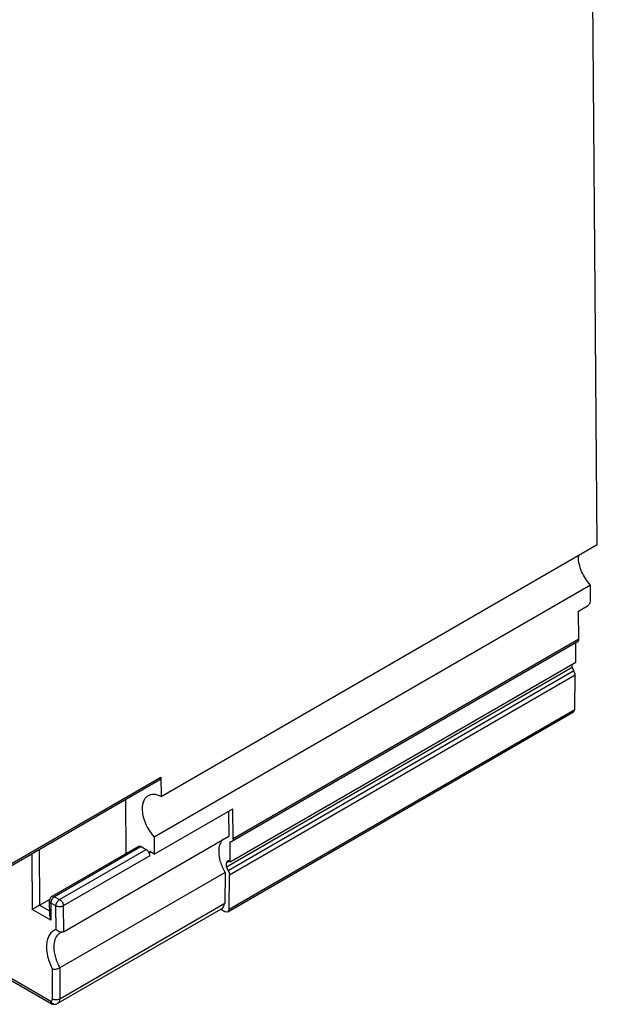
# Model space of a CAD drawing. Header units: millimetres. Extents: x 24 to 184, y 39 to 251.
# Tile 3 of 8: x 128 to 184, y 39 to 134. Entities that reach past the tile are written whole.
import ezdxf

# ---------------------------------------------------------------- set-up
doc = ezdxf.new("R2010")
doc.units = ezdxf.units.MM
doc.header["$LTSCALE"] = 18.84591
doc.layers.get('0').update_dxf_attribs({"linetype": 'CONTINUOUS'})

msp = doc.modelspace()

# ---------------------------------------------------------------- linework, layer by layer
at = {"color": 7, "linetype": 'Continuous'}
for p, q in [((183.883, 83.533), (183.058, 180.513)), ((141.853, 59.267), (183.883, 83.533)), ((183.213, 79.627), (141.183, 55.361)), ((183.226, 78.118), (183.213, 79.627)), ((182.076, 77.118), (182.946, 77.62)), ((182.099, 74.428), (182.076, 77.118)), ((181.975, 74.15), (148.67, 54.921)), ((182.099, 74.428), (148.794, 55.199)), ((181.809, 72.202), (181.809, 74.054)), ((148.504, 52.973), (181.809, 72.202)), ((148.14, 52.493), (181.444, 71.721)), ((181.629, 71.35), (148.325, 52.122)), ((181.444, 71.721), (181.449, 71.994)), ((181.749, 70.937), (148.444, 51.709)), ((181.727, 67.644), (181.749, 70.937)), ((181.603, 67.373), (148.298, 48.145)), ((148.423, 48.416), (181.727, 67.644)), ((181.603, 67.374), (181.727, 67.644)), ((141.734, 60.881), (123.559, 50.386)), ((127.059, 52.581), (141.837, 61.113)), ((141.734, 60.881), (141.837, 61.113)), ((141.837, 61.113), (141.853, 59.267)), ((138.487, 53.775), (138.443, 58.98)), ((141.197, 53.719), (148.77, 58.091)), ((148.349, 57.849), (148.37, 55.442)), ((148.794, 55.199), (148.77, 58.091)), ((132.453, 46.252), (148.37, 55.442)), ((141.183, 55.361), (141.197, 53.719)), ((130.099, 54.163), (130.144, 48.801)), ((139.677, 54.462), (131.333, 49.645)), ((139.924, 54.439), (131.58, 49.622)), ((132.075, 49.342), (140.419, 54.159)), ((139.924, 54.439), (139.677, 54.462)), ((139.924, 54.439), (140.419, 54.159)), ((148.504, 52.973), (148.504, 54.899)), ((129.393, 53.754), (129.441, 48.387)), ((140.776, 53.549), (132.432, 48.731)), ((141.197, 53.719), (140.772, 53.959)), ((140.776, 53.549), (140.772, 53.959)), ((148.14, 52.493), (148.146, 52.871)), ((148.228, 53.049), (148.146, 52.871)), ((148.392, 53.014), (148.146, 52.871)), ((148.02, 51.958), (132.103, 42.768)), ((148.02, 51.958), (148, 48.984)), ((148.423, 48.416), (148.444, 51.709)), ((130.144, 48.801), (131.111, 49.359)), ((131.333, 49.645), (131.58, 49.622)), ((131.58, 49.622), (132.075, 49.342)), ((131.244, 47.367), (129.441, 48.387)), ((130.144, 48.801), (131.092, 48.265)), ((131.23, 49.008), (131.083, 49.207)), ((131.083, 49.207), (131.095, 47.855)), ((131.725, 48.727), (131.23, 49.008)), ((131.23, 49.008), (131.244, 47.367)), ((131.744, 46.461), (131.725, 48.727)), ((147.793, 48.532), (131.876, 39.343)), ((132.083, 39.794), (148, 48.984)), ((132.432, 48.731), (132.453, 46.252)), ((147.998, 48.175), (147.586, 48.413)), ((147.793, 48.532), (148, 48.984)), ((148.423, 48.416), (148.298, 48.145)), ((131.095, 47.855), (131.244, 47.367)), ((148.298, 48.145), (147.998, 48.175)), ((132.453, 46.252), (132.345, 46.213)), ((124.526, 43.429), (131.235, 39.556)), ((124.65, 43.154), (131.266, 39.335)), ((132.103, 42.768), (132.083, 39.794)), ((131.376, 39.798), (131.395, 42.612)), ((131.266, 39.335), (131.235, 39.556)), ((131.721, 39.278), (131.727, 39.279))]:
    msp.add_line(p, q, dxfattribs=at)
msp.add_lwpolyline([(131.266, 39.335), (131.368, 39.288), (131.722, 39.278)], dxfattribs=at)
for centre, radius, start, end in [((184.466, 82.348), 2.408, 175.42387, 180.04552), ((185.127, 73.328), 4.018, 203.57248, 209.4822), ((151.822, 54.1), 4.018, 203.57248, 209.4822), ((131.583, 49.212), 0.5, 119.99985, 180.48776), ((158.272, 0.227), 56.13, 120.07371, 120.90718), ((132.623, 45.273), 0.993, 119.9816, 128.87034), ((131.541, 39.925), 0.672, 286.11103, 299.95703)]:
    msp.add_arc(centre, radius, start, end, dxfattribs=at)
for points, knots in [([(183.213, 79.627), (182.861, 80.01), (182.437, 80.679), (182.121, 81.633), (182.058, 82.116), (182.058, 82.346)], [0, 0, 0, 0, 0.518816, 0.77079, 1, 1, 1, 1]), ([(182.946, 77.62), (183.031, 77.669), (183.163, 77.826), (183.226, 78.02), (183.226, 78.118)], [0, 0, 0, 0, 0.500121, 1, 1, 1, 1]), ([(181.975, 74.15), (182.015, 74.173), (182.086, 74.262), (182.099, 74.37), (182.099, 74.428)], [0, 0, 0, 0, 0.448661, 1, 1, 1, 1]), ([(181.749, 70.937), (181.749, 70.97), (181.737, 71.114), (181.684, 71.253), (181.629, 71.35)], [0, 0, 0, 0, 0.228839, 1, 1, 1, 1]), ([(140.597, 59.338), (140.507, 59.286), (140.337, 59.144), (140.156, 58.848), (140.049, 58.484), (140.028, 58.219), (140.028, 58.08)], [0, 0, 0, 0, 0.217761, 0.45089, 0.710416, 1, 1, 1, 1]), ([(141.853, 59.267), (141.742, 59.323), (141.521, 59.414), (141.185, 59.478), (140.87, 59.459), (140.681, 59.387), (140.597, 59.338)], [0, 0, 0, 0, 0.285899, 0.544195, 0.778837, 1, 1, 1, 1]), ([(140.028, 58.08), (140.028, 57.85), (140.091, 57.367), (140.407, 56.413), (140.831, 55.744), (141.183, 55.361)], [0, 0, 0, 0, 0.22921, 0.481184, 1, 1, 1, 1]), ([(147.433, 53.972), (147.433, 54.209), (147.484, 54.648), (147.709, 55.041), (147.851, 55.178)], [0, 0, 0, 0, 0.544685, 1, 1, 1, 1]), ([(148.794, 55.199), (148.795, 55.141), (148.781, 55.034), (148.711, 54.945), (148.67, 54.921)], [0, 0, 0, 0, 0.551326, 1, 1, 1, 1]), ([(140.776, 53.549), (140.775, 53.67), (140.691, 53.909), (140.524, 54.1), (140.419, 54.159)], [0, 0, 0, 0, 0.501291, 1, 1, 1, 1]), ([(148.67, 54.921), (148.658, 54.915), (148.606, 54.892), (148.546, 54.891), (148.504, 54.899)], [0, 0, 0, 0, 0.237848, 1, 1, 1, 1]), ([(148.02, 51.958), (147.838, 52.28), (147.555, 52.933), (147.433, 53.638), (147.433, 53.972)], [0, 0, 0, 0, 0.525549, 1, 1, 1, 1]), ([(148.504, 52.973), (148.481, 52.994), (148.435, 53.028), (148.344, 53.071), (148.265, 53.07), (148.228, 53.049)], [0, 0, 0, 0, 0.30432, 0.572835, 1, 1, 1, 1]), ([(148.325, 52.122), (148.362, 52.056), (148.419, 51.924), (148.445, 51.78), (148.444, 51.712)], [0, 0, 0, 0, 0.525488, 1, 1, 1, 1]), ([(131.331, 49.357), (131.321, 49.341), (131.286, 49.274), (131.26, 49.203), (131.247, 49.148)], [0, 0, 0, 0, 0.255466, 1, 1, 1, 1]), ([(131.467, 49.535), (131.454, 49.522), (131.402, 49.468), (131.359, 49.407), (131.331, 49.357)], [0, 0, 0, 0, 0.242892, 1, 1, 1, 1]), ([(131.58, 49.622), (131.57, 49.616), (131.53, 49.591), (131.493, 49.56), (131.467, 49.535)], [0, 0, 0, 0, 0.236623, 1, 1, 1, 1]), ([(131.725, 48.727), (131.724, 48.849), (131.805, 49.089), (131.97, 49.281), (132.075, 49.342)], [0, 0, 0, 0, 0.500646, 1, 1, 1, 1]), ([(132.075, 49.342), (132.18, 49.282), (132.347, 49.092), (132.431, 48.853), (132.432, 48.731)], [0, 0, 0, 0, 0.498709, 1, 1, 1, 1]), ([(131.247, 49.148), (131.244, 49.136), (131.234, 49.09), (131.23, 49.042), (131.23, 49.008)], [0, 0, 0, 0, 0.262546, 1, 1, 1, 1]), ([(132.432, 48.731), (132.327, 48.671), (132.079, 48.622), (131.83, 48.668), (131.725, 48.727)], [0, 0, 0, 0, 0.500645, 1, 1, 1, 1]), ([(131.744, 46.461), (131.617, 46.419), (131.371, 46.289), (131.084, 45.967), (130.894, 45.543), (130.765, 44.833), (130.881, 43.806), (131.188, 43.011), (131.395, 42.612)], [0, 0, 0, 0, 0.093077, 0.189178, 0.294452, 0.412554, 0.68744, 1, 1, 1, 1]), ([(132.345, 46.213), (132.293, 46.203), (132.067, 46.206), (131.856, 46.334), (131.744, 46.461)], [0, 0, 0, 0, 0.239819, 1, 1, 1, 1]), ([(132, 46.046), (131.864, 45.937), (131.634, 45.618), (131.549, 45.243), (131.528, 45.04)], [0, 0, 0, 0, 0.461634, 1, 1, 1, 1]), ([(132.271, 46.195), (132.258, 46.191), (132.208, 46.175), (132.16, 46.153), (132.127, 46.133)], [0, 0, 0, 0, 0.25657, 1, 1, 1, 1]), ([(131.528, 45.04), (131.526, 45.019), (131.519, 44.934), (131.516, 44.848), (131.516, 44.783)], [0, 0, 0, 0, 0.244597, 1, 1, 1, 1]), ([(131.516, 44.783), (131.516, 44.448), (131.638, 43.743), (131.921, 43.091), (132.103, 42.768)], [0, 0, 0, 0, 0.47445, 1, 1, 1, 1]), ([(132.103, 42.768), (132.05, 42.737), (131.931, 42.685), (131.745, 42.631), (131.564, 42.604), (131.447, 42.604), (131.395, 42.612)], [0, 0, 0, 0, 0.251855, 0.526803, 0.78567, 1, 1, 1, 1]), ([(131.376, 39.798), (131.376, 39.743), (131.362, 39.662), (131.298, 39.583), (131.256, 39.562), (131.235, 39.556)], [0, 0, 0, 0, 0.547392, 0.77811, 1, 1, 1, 1]), ([(131.235, 39.556), (131.248, 39.529), (131.306, 39.425), (131.4, 39.338), (131.482, 39.301)], [0, 0, 0, 0, 0.246288, 1, 1, 1, 1]), ([(131.376, 39.798), (131.481, 39.736), (131.729, 39.687), (131.979, 39.734), (132.083, 39.794)], [0, 0, 0, 0, 0.500346, 1, 1, 1, 1]), ([(131.482, 39.301), (131.502, 39.292), (131.578, 39.264), (131.664, 39.262), (131.721, 39.278)], [0, 0, 0, 0, 0.267124, 1, 1, 1, 1]), ([(132.083, 39.794), (132.083, 39.7), (132.059, 39.525), (131.943, 39.381), (131.876, 39.343)], [0, 0, 0, 0, 0.550032, 1, 1, 1, 1])]:
    msp.add_open_spline(points, degree=3, knots=knots, dxfattribs=at)

doc.saveas('drawing.dxf')
